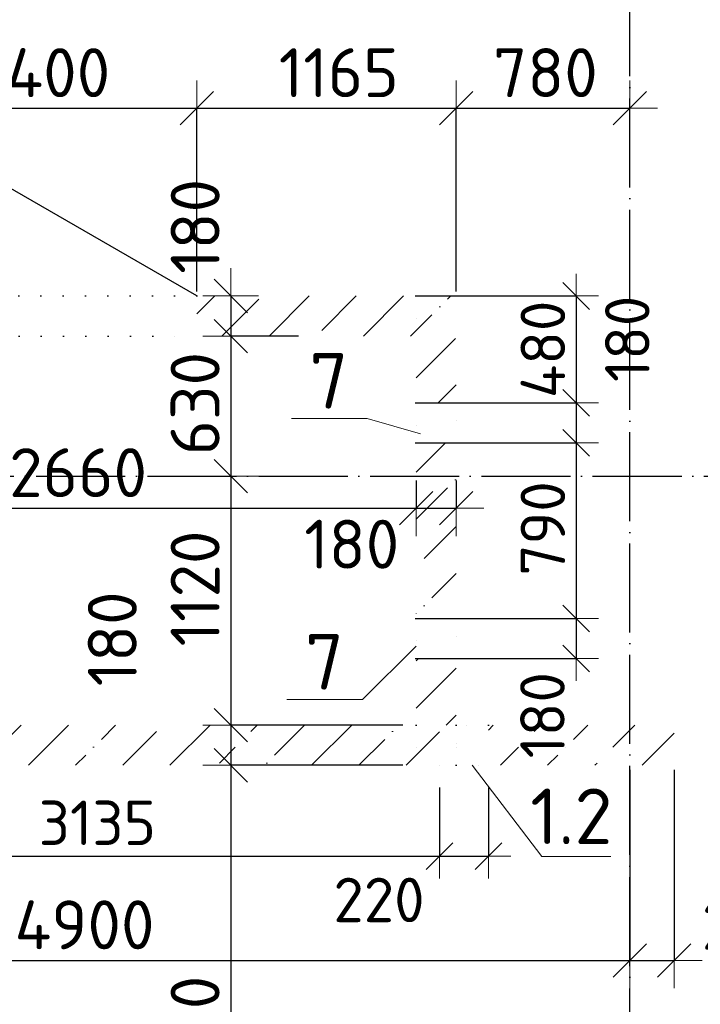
# Model space of a CAD drawing. Header units: millimetres. Extents: x -3495 to 109513, y -3287 to 62337.
# Tile 18 of 41: x 11159 to 14217, y 33246 to 37672. Entities that reach past the tile are written whole.
import ezdxf

# ---------------------------------------------------------------- set-up
doc = ezdxf.new("R2010")
doc.units = ezdxf.units.MM
doc.header["$PDMODE"] = 65
for name, pattern in [('______11', [500, 400, -50, 0, -50]), ('______5', [1100, 800, -100, 100, -100]), ('______9', [100, 0, -100])]:
    doc.linetypes.add(name, pattern=pattern)
for name, color, linetype, lineweight in [('Standard', 7, 'Continuous', 25), ('Ограждение_ 2D надпись', 7, 'Continuous', 13), ('Размерная линия_ общее', 7, 'Continuous', 13), ('Размерная линия_ общее_1', 7, 'Continuous', 13), ('Стена_ общее', 7, 'Continuous', 35)]:
    doc.layers.add(name, color=color, linetype=linetype, lineweight=lineweight)
doc.layers.add('Осевая линия_ общее', color=7, linetype='______5', lineweight=13, true_color=0xa0a0a0)
doc.styles.add('ISOCPEUR', font='ISOCPEUR')
doc.dimstyles.new('DIMSTYLE_10', dxfattribs={"dimtxt": 220, "dimasz": 250, "dimexe": 0, "dimexo": 0, "dimgap": 110, "dimtad": 0, "dimdec": 0, "dimrnd": 5, "dimzin": 12, "dimdsep": 46, "dimtxsty": 'ISOCPEUR', "dimblk1": 'ALL_ML_STRICH', "dimblk2": 'ALL_ML_STRICH', "dimsah": 1, "dimcen": 0, "dimclrd": 7, "dimclre": 256, "dimclrt": 7, "dimadec": 0, "dimazin": 0, "dimtfac": 1, "dimtdec": 0, "dimtix": 1, "dimtmove": 2, "dimatfit": 3, "dimfxl": 0, "dimtvp": 1.2, "dimtzin": 0, "dimlwd": 0, "dimlwe": -3, "dimarcsym": 0})
doc.dimstyles.new('DIMSTYLE_11', dxfattribs={"dimtxt": 220, "dimasz": 250, "dimexe": 0, "dimexo": 0, "dimgap": 110, "dimtad": 2, "dimdec": 0, "dimrnd": 5, "dimzin": 12, "dimdsep": 46, "dimtxsty": 'ISOCPEUR', "dimblk1": 'ALL_ML_STRICH', "dimblk2": 'ALL_ML_STRICH', "dimsah": 1, "dimcen": 0, "dimclrd": 7, "dimclre": 256, "dimclrt": 7, "dimadec": 0, "dimazin": 0, "dimtfac": 1, "dimtdec": 0, "dimtix": 1, "dimtmove": 2, "dimatfit": 3, "dimfxl": 0, "dimtvp": 1.2, "dimtzin": 0, "dimlwd": 0, "dimlwe": -3, "dimarcsym": 0})
doc.dimstyles.new('DIMSTYLE_13', dxfattribs={"dimtxt": 200, "dimasz": 200, "dimexe": 0, "dimexo": 0, "dimgap": 100, "dimtad": 0, "dimdec": 0, "dimrnd": 5, "dimzin": 12, "dimdsep": 46, "dimtxsty": 'ISOCPEUR', "dimblk1": 'ALL_ML_STRICH', "dimblk2": 'ALL_ML_STRICH', "dimsah": 1, "dimcen": 0, "dimclrd": 7, "dimclre": 256, "dimclrt": 7, "dimadec": 0, "dimazin": 0, "dimtfac": 1, "dimtdec": 0, "dimtix": 1, "dimtmove": 2, "dimatfit": 3, "dimfxl": 0, "dimtvp": 1.2, "dimtzin": 0, "dimlwd": 0, "dimlwe": -3, "dimarcsym": 0})
doc.dimstyles.new('DIMSTYLE_3', dxfattribs={"dimtxt": 220, "dimasz": 250, "dimexe": 0, "dimexo": 0, "dimgap": 110, "dimtad": 2, "dimdec": 0, "dimrnd": 5, "dimzin": 12, "dimdsep": 46, "dimtxsty": 'ISOCPEUR', "dimblk1": 'ALL_ML_STRICH', "dimblk2": 'ALL_ML_STRICH', "dimsah": 1, "dimcen": 0, "dimclrd": 7, "dimclre": 256, "dimclrt": 7, "dimadec": 0, "dimazin": 0, "dimtfac": 1, "dimtdec": 0, "dimtix": 1, "dimtmove": 2, "dimatfit": 3, "dimfxl": 0, "dimtzin": 0, "dimlwd": 0, "dimlwe": -3, "dimarcsym": 0})
doc.dimstyles.new('DIMSTYLE_5', dxfattribs={"dimtxt": 200, "dimasz": 200, "dimexe": 0, "dimexo": 0, "dimgap": 100, "dimtad": 2, "dimdec": 0, "dimrnd": 5, "dimzin": 12, "dimdsep": 46, "dimtxsty": 'ISOCPEUR', "dimblk1": 'ALL_ML_STRICH', "dimblk2": 'ALL_ML_STRICH', "dimsah": 1, "dimcen": 0, "dimclrd": 7, "dimclre": 256, "dimclrt": 7, "dimadec": 0, "dimazin": 0, "dimtfac": 1, "dimtdec": 0, "dimtix": 1, "dimtmove": 2, "dimatfit": 3, "dimfxl": 0, "dimtzin": 0, "dimlwd": 0, "dimlwe": -3, "dimarcsym": 0})
doc.dimstyles.new('DIMSTYLE_7', dxfattribs={"dimtxt": 200, "dimasz": 200, "dimexe": 0, "dimexo": 0, "dimgap": 100, "dimtad": 2, "dimdec": 0, "dimrnd": 5, "dimzin": 12, "dimdsep": 46, "dimtxsty": 'ISOCPEUR', "dimblk1": 'ALL_ML_STRICH', "dimblk2": 'ALL_ML_STRICH', "dimsah": 1, "dimcen": 0, "dimclrd": 7, "dimclre": 256, "dimclrt": 7, "dimadec": 0, "dimazin": 0, "dimtfac": 1, "dimtdec": 0, "dimtix": 1, "dimtmove": 2, "dimatfit": 3, "dimfxl": 0, "dimtvp": 1.2, "dimtzin": 0, "dimlwd": 0, "dimlwe": -3, "dimarcsym": 0})
pattern_1 = [(45, (0, 0), (-212.132, 212.132), [400, -50, 0, -50]), (45, (-106.07, 106.07), (-212.132, 212.132), [800, -100, 100, -100])]

# ---------------------------------------------------------------- blocks, each defined once
blk = doc.blocks.new('ALL_ML_STRICH')
at = {"color": 0, "linetype": 'ByBlock', "lineweight": -2}
for p, q in [((0, -0.5), (0, 0.5)), ((-0.3, -0.3), (0.3, 0.3)), ((-1, 0), (0.5, 0))]:
    blk.add_line(p, q, dxfattribs=at)
blk = doc.blocks.new('*D59')
at = {"layer": 'DEFPOINTS', "color": 7, "linetype": 'Continuous', "lineweight": 13, "transparency": 33554687}
for p in [(12905.7, 36430), (13659.6, 36430), (12905.7, 35950)]:
    blk.add_point(p, dxfattribs=at)
at = {"layer": 'Размерная линия_ общее_1', "color": 253, "linetype": 'Continuous', "lineweight": -2, "true_color": 0xa0a0a0, "transparency": 33554687}
for p, q in [((12935.7, 36430), (13659.6, 36430)), ((12935.7, 35950), (13659.6, 35950))]:
    blk.add_line(p, q, dxfattribs=at)
at = {"layer": 'Размерная линия_ общее_1', "color": 7, "linetype": 'Continuous', "lineweight": -2, "transparency": 33554687}
blk.add_line((13659.6, 36430), (13659.6, 35950), dxfattribs=at)
at = {"layer": 'Размерная линия_ общее_1', "color": 7, "linetype": 'Continuous', "lineweight": 13, "transparency": 33554687, "xscale": 200, "yscale": 200, "zscale": 200}
for p, rotation in [((13659.6, 36430), 90), ((13659.6, 35950), 270)]:
    blk.add_blockref('ALL_ML_STRICH', p, dxfattribs=dict(at, rotation=rotation))
at = {"layer": 'Размерная линия_ общее_1', "color": 7, "linetype": 'Continuous', "lineweight": 13, "transparency": 33554687, "insert": (13509.6, 36190), "char_height": 200, "width": 600, "attachment_point": 5, "rotation": 90, "style": 'ISOCPEUR'}
blk.add_mtext('\\A1;{480}', dxfattribs=at)
blk = doc.blocks.new('*D60')
at = {"layer": 'DEFPOINTS', "color": 7, "linetype": 'Continuous', "lineweight": 13, "transparency": 33554687}
for p in [(12905.7, 35950), (13659.6, 35950), (12905.7, 35770)]:
    blk.add_point(p, dxfattribs=at)
at = {"layer": 'Размерная линия_ общее_1', "color": 253, "linetype": 'Continuous', "lineweight": -2, "true_color": 0xa0a0a0, "transparency": 33554687}
for p, q in [((12935.7, 35950), (13659.6, 35950)), ((12935.7, 35770), (13659.6, 35770))]:
    blk.add_line(p, q, dxfattribs=at)
at = {"layer": 'Размерная линия_ общее_1', "color": 7, "linetype": 'Continuous', "lineweight": -2, "transparency": 33554687}
blk.add_line((13659.6, 35950), (13659.6, 35770), dxfattribs=at)
at = {"layer": 'Размерная линия_ общее_1', "color": 7, "linetype": 'Continuous', "lineweight": 13, "transparency": 33554687, "xscale": 200, "yscale": 200, "zscale": 200}
for p, rotation in [((13659.6, 35950), 90), ((13659.6, 35770), 270)]:
    blk.add_blockref('ALL_ML_STRICH', p, dxfattribs=dict(at, rotation=rotation))
at = {"layer": 'Размерная линия_ общее_1', "color": 7, "linetype": 'Continuous', "lineweight": 13, "transparency": 33554687, "insert": (13888.9, 36237.2), "char_height": 200, "width": 600, "attachment_point": 5, "rotation": 90, "style": 'ISOCPEUR'}
blk.add_mtext('\\A1;{180}', dxfattribs=at)
blk = doc.blocks.new('*D61')
at = {"layer": 'DEFPOINTS', "color": 7, "linetype": 'Continuous', "lineweight": 13, "transparency": 33554687}
for p in [(12905.7, 35770), (13659.6, 35770), (12905.7, 34980)]:
    blk.add_point(p, dxfattribs=at)
at = {"layer": 'Размерная линия_ общее_1', "color": 253, "linetype": 'Continuous', "lineweight": -2, "true_color": 0xa0a0a0, "transparency": 33554687}
for p, q in [((12935.7, 35770), (13659.6, 35770)), ((12935.7, 34980), (13659.6, 34980))]:
    blk.add_line(p, q, dxfattribs=at)
at = {"layer": 'Размерная линия_ общее_1', "color": 7, "linetype": 'Continuous', "lineweight": -2, "transparency": 33554687}
blk.add_line((13659.6, 35770), (13659.6, 34980), dxfattribs=at)
at = {"layer": 'Размерная линия_ общее_1', "color": 7, "linetype": 'Continuous', "lineweight": 13, "transparency": 33554687, "xscale": 200, "yscale": 200, "zscale": 200}
for p, rotation in [((13659.6, 35770), 90), ((13659.6, 34980), 270)]:
    blk.add_blockref('ALL_ML_STRICH', p, dxfattribs=dict(at, rotation=rotation))
at = {"layer": 'Размерная линия_ общее_1', "color": 7, "linetype": 'Continuous', "lineweight": 13, "transparency": 33554687, "insert": (13509.6, 35385), "char_height": 200, "width": 600, "attachment_point": 5, "rotation": 90, "style": 'ISOCPEUR'}
blk.add_mtext('\\A1;{790}', dxfattribs=at)
blk = doc.blocks.new('*D62')
at = {"layer": 'DEFPOINTS', "color": 7, "linetype": 'Continuous', "lineweight": 13, "transparency": 33554687}
for p in [(12905.7, 34980), (13659.6, 34980), (12905.7, 34800)]:
    blk.add_point(p, dxfattribs=at)
at = {"layer": 'Размерная линия_ общее_1', "color": 253, "linetype": 'Continuous', "lineweight": -2, "true_color": 0xa0a0a0, "transparency": 33554687}
for p, q in [((12935.7, 34980), (13659.6, 34980)), ((12935.7, 34800), (13659.6, 34800))]:
    blk.add_line(p, q, dxfattribs=at)
at = {"layer": 'Размерная линия_ общее_1', "color": 7, "linetype": 'Continuous', "lineweight": -2, "transparency": 33554687}
blk.add_line((13659.6, 34980), (13659.6, 34800), dxfattribs=at)
at = {"layer": 'Размерная линия_ общее_1', "color": 7, "linetype": 'Continuous', "lineweight": 13, "transparency": 33554687, "xscale": 200, "yscale": 200, "zscale": 200}
for p, rotation in [((13659.6, 34980), 90), ((13659.6, 34800), 270)]:
    blk.add_blockref('ALL_ML_STRICH', p, dxfattribs=dict(at, rotation=rotation))
at = {"layer": 'Размерная линия_ общее_1', "color": 7, "linetype": 'Continuous', "lineweight": 13, "transparency": 33554687, "insert": (13507.7, 34545.3), "char_height": 200, "width": 600, "attachment_point": 5, "rotation": 90, "style": 'ISOCPEUR'}
blk.add_mtext('\\A1;{180}', dxfattribs=at)
blk = doc.blocks.new('*D70')
at = {"layer": 'DEFPOINTS', "color": 7, "linetype": 'Continuous', "lineweight": 13, "transparency": 33554687}
for p in [(10280, 35620), (12940, 35620), (10280, 35475.9)]:
    blk.add_point(p, dxfattribs=at)
at = {"layer": 'Размерная линия_ общее', "color": 253, "linetype": 'Continuous', "lineweight": -2, "true_color": 0xa0a0a0, "transparency": 33554687}
for p, q in [((10280, 35600), (10280, 35475.9)), ((12940, 35600), (12940, 35475.9))]:
    blk.add_line(p, q, dxfattribs=at)
at = {"layer": 'Размерная линия_ общее', "color": 7, "linetype": 'Continuous', "lineweight": -2, "transparency": 33554687}
blk.add_line((10280, 35475.9), (12940, 35475.9), dxfattribs=at)
at = {"layer": 'Размерная линия_ общее', "color": 7, "linetype": 'Continuous', "lineweight": 13, "transparency": 33554687, "xscale": 250, "yscale": 250, "zscale": 250, "rotation": 180}
blk.add_blockref('ALL_ML_STRICH', (10280, 35475.9), dxfattribs=at)
at = {"layer": 'Размерная линия_ общее', "color": 7, "linetype": 'Continuous', "lineweight": 13, "transparency": 33554687, "xscale": 250, "yscale": 250, "zscale": 250}
blk.add_blockref('ALL_ML_STRICH', (12940, 35475.9), dxfattribs=at)
at = {"layer": 'Размерная линия_ общее', "color": 7, "linetype": 'Continuous', "lineweight": 13, "transparency": 33554687, "insert": (11421, 35635.9), "char_height": 220, "width": 880, "attachment_point": 5, "style": 'ISOCPEUR'}
blk.add_mtext('\\A1;{2660}', dxfattribs=at)
blk = doc.blocks.new('*D71')
at = {"layer": 'DEFPOINTS', "color": 7, "linetype": 'Continuous', "lineweight": 13, "transparency": 33554687}
for p in [(12940, 35620), (13120, 35620), (12940, 35475.9)]:
    blk.add_point(p, dxfattribs=at)
at = {"layer": 'Размерная линия_ общее', "color": 253, "linetype": 'Continuous', "lineweight": -2, "true_color": 0xa0a0a0, "transparency": 33554687}
for p, q in [((12940, 35600), (12940, 35475.9)), ((13120, 35600), (13120, 35475.9))]:
    blk.add_line(p, q, dxfattribs=at)
at = {"layer": 'Размерная линия_ общее', "color": 7, "linetype": 'Continuous', "lineweight": -2, "transparency": 33554687}
blk.add_line((12940, 35475.9), (13120, 35475.9), dxfattribs=at)
at = {"layer": 'Размерная линия_ общее', "color": 7, "linetype": 'Continuous', "lineweight": 13, "transparency": 33554687, "xscale": 250, "yscale": 250, "zscale": 250, "rotation": 180}
blk.add_blockref('ALL_ML_STRICH', (12940, 35475.9), dxfattribs=at)
at = {"layer": 'Размерная линия_ общее', "color": 7, "linetype": 'Continuous', "lineweight": 13, "transparency": 33554687, "xscale": 250, "yscale": 250, "zscale": 250}
blk.add_blockref('ALL_ML_STRICH', (13120, 35475.9), dxfattribs=at)
at = {"layer": 'Размерная линия_ общее', "color": 7, "linetype": 'Continuous', "lineweight": 13, "transparency": 33554687, "insert": (12650.8, 35314.2), "char_height": 220, "width": 660, "attachment_point": 5, "style": 'ISOCPEUR'}
blk.add_mtext('\\A1;{180}', dxfattribs=at)
blk = doc.blocks.new('*D76')
at = {"layer": 'DEFPOINTS', "color": 7, "linetype": 'Continuous', "lineweight": 13, "transparency": 33554687}
for p in [(10555, 37274), (10555, 36430), (11955, 36430)]:
    blk.add_point(p, dxfattribs=at)
at = {"layer": 'Размерная линия_ общее', "color": 253, "linetype": 'Continuous', "lineweight": -2, "true_color": 0xa0a0a0, "transparency": 33554687}
for p, q in [((10555, 36450), (10555, 37274)), ((11955, 36450), (11955, 37274))]:
    blk.add_line(p, q, dxfattribs=at)
at = {"layer": 'Размерная линия_ общее', "color": 7, "linetype": 'Continuous', "lineweight": -2, "transparency": 33554687}
blk.add_line((10555, 37274), (11955, 37274), dxfattribs=at)
at = {"layer": 'Размерная линия_ общее', "color": 7, "linetype": 'Continuous', "lineweight": 13, "transparency": 33554687, "xscale": 250, "yscale": 250, "zscale": 250, "rotation": 180}
blk.add_blockref('ALL_ML_STRICH', (10555, 37274), dxfattribs=at)
at = {"layer": 'Размерная линия_ общее', "color": 7, "linetype": 'Continuous', "lineweight": 13, "transparency": 33554687, "xscale": 250, "yscale": 250, "zscale": 250}
blk.add_blockref('ALL_ML_STRICH', (11955, 37274), dxfattribs=at)
at = {"layer": 'Размерная линия_ общее', "color": 7, "linetype": 'Continuous', "lineweight": 13, "transparency": 33554687, "insert": (11277, 37434), "char_height": 220, "width": 880, "attachment_point": 5, "style": 'ISOCPEUR'}
blk.add_mtext('\\A1;{1400}', dxfattribs=at)
blk = doc.blocks.new('*D77')
at = {"layer": 'DEFPOINTS', "color": 7, "linetype": 'Continuous', "lineweight": 13, "transparency": 33554687}
for p in [(11955, 37274), (11955, 36430), (13120, 36430)]:
    blk.add_point(p, dxfattribs=at)
at = {"layer": 'Размерная линия_ общее', "color": 253, "linetype": 'Continuous', "lineweight": -2, "true_color": 0xa0a0a0, "transparency": 33554687}
for p, q in [((11955, 36450), (11955, 37274)), ((13120, 36450), (13120, 37274))]:
    blk.add_line(p, q, dxfattribs=at)
at = {"layer": 'Размерная линия_ общее', "color": 7, "linetype": 'Continuous', "lineweight": -2, "transparency": 33554687}
blk.add_line((11955, 37274), (13120, 37274), dxfattribs=at)
at = {"layer": 'Размерная линия_ общее', "color": 7, "linetype": 'Continuous', "lineweight": 13, "transparency": 33554687, "xscale": 250, "yscale": 250, "zscale": 250, "rotation": 180}
blk.add_blockref('ALL_ML_STRICH', (11955, 37274), dxfattribs=at)
at = {"layer": 'Размерная линия_ общее', "color": 7, "linetype": 'Continuous', "lineweight": 13, "transparency": 33554687, "xscale": 250, "yscale": 250, "zscale": 250}
blk.add_blockref('ALL_ML_STRICH', (13120, 37274), dxfattribs=at)
at = {"layer": 'Размерная линия_ общее', "color": 7, "linetype": 'Continuous', "lineweight": 13, "transparency": 33554687, "insert": (12592.5, 37434), "char_height": 220, "width": 880, "attachment_point": 5, "style": 'ISOCPEUR'}
blk.add_mtext('\\A1;{1165}', dxfattribs=at)
blk = doc.blocks.new('*D78')
at = {"layer": 'DEFPOINTS', "color": 7, "linetype": 'Continuous', "lineweight": 13, "transparency": 33554687}
for p in [(13120, 37274), (13900, 37047.4), (13120, 36430)]:
    blk.add_point(p, dxfattribs=at)
at = {"layer": 'Размерная линия_ общее', "color": 253, "linetype": 'Continuous', "lineweight": -2, "true_color": 0xa0a0a0, "transparency": 33554687}
for p, q in [((13120, 36450), (13120, 37274)), ((13900, 37067.4), (13900, 37274))]:
    blk.add_line(p, q, dxfattribs=at)
at = {"layer": 'Размерная линия_ общее', "color": 7, "linetype": 'Continuous', "lineweight": -2, "transparency": 33554687}
blk.add_line((13120, 37274), (13900, 37274), dxfattribs=at)
at = {"layer": 'Размерная линия_ общее', "color": 7, "linetype": 'Continuous', "lineweight": 13, "transparency": 33554687, "xscale": 250, "yscale": 250, "zscale": 250, "rotation": 180}
blk.add_blockref('ALL_ML_STRICH', (13120, 37274), dxfattribs=at)
at = {"layer": 'Размерная линия_ общее', "color": 7, "linetype": 'Continuous', "lineweight": 13, "transparency": 33554687, "xscale": 250, "yscale": 250, "zscale": 250}
blk.add_blockref('ALL_ML_STRICH', (13900, 37274), dxfattribs=at)
at = {"layer": 'Размерная линия_ общее', "color": 7, "linetype": 'Continuous', "lineweight": 13, "transparency": 33554687, "insert": (13521, 37434), "char_height": 220, "width": 660, "attachment_point": 5, "style": 'ISOCPEUR'}
blk.add_mtext('\\A1;{780}', dxfattribs=at)
blk = doc.blocks.new('*D79')
at = {"layer": 'DEFPOINTS', "color": 7, "linetype": 'Continuous', "lineweight": 13, "transparency": 33554687}
for p in [(12106.9, 36430), (12407.7, 36430), (12415.9, 36250)]:
    blk.add_point(p, dxfattribs=at)
at = {"layer": 'Размерная линия_ общее', "color": 253, "linetype": 'Continuous', "lineweight": -2, "true_color": 0xa0a0a0, "transparency": 33554687}
for p, q in [((12106.9, 36430), (12106.9, 36430)), ((12411.8, 36250), (12106.9, 36250))]:
    blk.add_line(p, q, dxfattribs=at)
at = {"layer": 'Размерная линия_ общее', "color": 7, "linetype": 'Continuous', "lineweight": -2, "transparency": 33554687}
blk.add_line((12106.9, 36430), (12106.9, 36250), dxfattribs=at)
at = {"layer": 'Размерная линия_ общее', "color": 7, "linetype": 'Continuous', "lineweight": 13, "transparency": 33554687, "xscale": 250, "yscale": 250, "zscale": 250}
for p, rotation in [((12106.9, 36430), 90), ((12106.9, 36250), 270)]:
    blk.add_blockref('ALL_ML_STRICH', p, dxfattribs=dict(at, rotation=rotation))
at = {"layer": 'Размерная линия_ общее', "color": 7, "linetype": 'Continuous', "lineweight": 13, "transparency": 33554687, "insert": (11947.2, 36742.9), "char_height": 220, "width": 660, "attachment_point": 5, "rotation": 90, "style": 'ISOCPEUR'}
blk.add_mtext('\\A1;{180}', dxfattribs=at)
blk = doc.blocks.new('*D80')
at = {"layer": 'DEFPOINTS', "color": 7, "linetype": 'Continuous', "lineweight": 13, "transparency": 33554687}
for p in [(12106.9, 36250), (12415.9, 36250), (12389.9, 35620)]:
    blk.add_point(p, dxfattribs=at)
at = {"layer": 'Размерная линия_ общее', "color": 253, "linetype": 'Continuous', "lineweight": -2, "true_color": 0xa0a0a0, "transparency": 33554687}
for p, q in [((12411.8, 36250), (12106.9, 36250)), ((12106.9, 35620), (12106.9, 35620))]:
    blk.add_line(p, q, dxfattribs=at)
at = {"layer": 'Размерная линия_ общее', "color": 7, "linetype": 'Continuous', "lineweight": -2, "transparency": 33554687}
blk.add_line((12106.9, 36250), (12106.9, 35620), dxfattribs=at)
at = {"layer": 'Размерная линия_ общее', "color": 7, "linetype": 'Continuous', "lineweight": 13, "transparency": 33554687, "xscale": 250, "yscale": 250, "zscale": 250}
for p, rotation in [((12106.9, 36250), 90), ((12106.9, 35620), 270)]:
    blk.add_blockref('ALL_ML_STRICH', p, dxfattribs=dict(at, rotation=rotation))
at = {"layer": 'Размерная линия_ общее', "color": 7, "linetype": 'Continuous', "lineweight": 13, "transparency": 33554687, "insert": (11946.9, 35946), "char_height": 220, "width": 660, "attachment_point": 5, "rotation": 90, "style": 'ISOCPEUR'}
blk.add_mtext('\\A1;{630}', dxfattribs=at)
blk = doc.blocks.new('*D81')
at = {"layer": 'DEFPOINTS', "color": 7, "linetype": 'Continuous', "lineweight": 13, "transparency": 33554687}
for p in [(12106.9, 35620), (12389.9, 35620), (12900, 34500)]:
    blk.add_point(p, dxfattribs=at)
at = {"layer": 'Размерная линия_ общее', "color": 253, "linetype": 'Continuous', "lineweight": -2, "true_color": 0xa0a0a0, "transparency": 33554687}
for p, q in [((12106.9, 35620), (12106.9, 35620)), ((12880, 34500), (12106.9, 34500))]:
    blk.add_line(p, q, dxfattribs=at)
at = {"layer": 'Размерная линия_ общее', "color": 7, "linetype": 'Continuous', "lineweight": -2, "transparency": 33554687}
blk.add_line((12106.9, 35620), (12106.9, 34500), dxfattribs=at)
at = {"layer": 'Размерная линия_ общее', "color": 7, "linetype": 'Continuous', "lineweight": 13, "transparency": 33554687, "xscale": 250, "yscale": 250, "zscale": 250}
for p, rotation in [((12106.9, 35620), 90), ((12106.9, 34500), 270)]:
    blk.add_blockref('ALL_ML_STRICH', p, dxfattribs=dict(at, rotation=rotation))
at = {"layer": 'Размерная линия_ общее', "color": 7, "linetype": 'Continuous', "lineweight": 13, "transparency": 33554687, "insert": (11946.9, 35115), "char_height": 220, "width": 880, "attachment_point": 5, "rotation": 90, "style": 'ISOCPEUR'}
blk.add_mtext('\\A1;{1120}', dxfattribs=at)
blk = doc.blocks.new('*D82')
at = {"layer": 'DEFPOINTS', "color": 7, "linetype": 'Continuous', "lineweight": 13, "transparency": 33554687}
for p in [(12106.9, 34500), (12900, 34500), (12900, 34320)]:
    blk.add_point(p, dxfattribs=at)
at = {"layer": 'Размерная линия_ общее', "color": 253, "linetype": 'Continuous', "lineweight": -2, "true_color": 0xa0a0a0, "transparency": 33554687}
for p, q in [((12880, 34500), (12106.9, 34500)), ((12880, 34320), (12106.9, 34320))]:
    blk.add_line(p, q, dxfattribs=at)
at = {"layer": 'Размерная линия_ общее', "color": 7, "linetype": 'Continuous', "lineweight": -2, "transparency": 33554687}
blk.add_line((12106.9, 34500), (12106.9, 34320), dxfattribs=at)
at = {"layer": 'Размерная линия_ общее', "color": 7, "linetype": 'Continuous', "lineweight": 13, "transparency": 33554687, "xscale": 250, "yscale": 250, "zscale": 250}
for p, rotation in [((12106.9, 34500), 90), ((12106.9, 34320), 270)]:
    blk.add_blockref('ALL_ML_STRICH', p, dxfattribs=dict(at, rotation=rotation))
at = {"layer": 'Размерная линия_ общее', "color": 7, "linetype": 'Continuous', "lineweight": 13, "transparency": 33554687, "insert": (11574.8, 34888.4), "char_height": 220, "width": 660, "attachment_point": 5, "rotation": 90, "style": 'ISOCPEUR'}
blk.add_mtext('\\A1;{180}', dxfattribs=at)
blk = doc.blocks.new('*D83')
at = {"layer": 'DEFPOINTS', "color": 7, "linetype": 'Continuous', "lineweight": 13, "transparency": 33554687}
for p in [(12106.9, 34320), (12900, 34320), (12557.8, 31790)]:
    blk.add_point(p, dxfattribs=at)
at = {"layer": 'Размерная линия_ общее', "color": 253, "linetype": 'Continuous', "lineweight": -2, "true_color": 0xa0a0a0, "transparency": 33554687}
for p, q in [((12880, 34320), (12106.9, 34320)), ((12537.8, 31790), (12106.9, 31790))]:
    blk.add_line(p, q, dxfattribs=at)
at = {"layer": 'Размерная линия_ общее', "color": 7, "linetype": 'Continuous', "lineweight": -2, "transparency": 33554687}
blk.add_line((12106.9, 34320), (12106.9, 31790), dxfattribs=at)
at = {"layer": 'Размерная линия_ общее', "color": 7, "linetype": 'Continuous', "lineweight": 13, "transparency": 33554687, "xscale": 250, "yscale": 250, "zscale": 250}
for p, rotation in [((12106.9, 34320), 90), ((12106.9, 31790), 270)]:
    blk.add_blockref('ALL_ML_STRICH', p, dxfattribs=dict(at, rotation=rotation))
at = {"layer": 'Размерная линия_ общее', "color": 7, "linetype": 'Continuous', "lineweight": 13, "transparency": 33554687, "insert": (11946.9, 33066), "char_height": 220, "width": 880, "attachment_point": 5, "rotation": 90, "style": 'ISOCPEUR'}
blk.add_mtext('\\A1;{2530}', dxfattribs=at)
blk = doc.blocks.new('*D92')
at = {"layer": 'DEFPOINTS', "color": 7, "linetype": 'Continuous', "lineweight": 13, "transparency": 33554687}
for p in [(9000, 34320), (13900, 34320), (9000, 33443)]:
    blk.add_point(p, dxfattribs=at)
at = {"layer": 'Размерная линия_ общее', "color": 253, "linetype": 'Continuous', "lineweight": -2, "true_color": 0xa0a0a0, "transparency": 33554687}
for p, q in [((9000, 34300), (9000, 33443)), ((13900, 34300), (13900, 33443))]:
    blk.add_line(p, q, dxfattribs=at)
at = {"layer": 'Размерная линия_ общее', "color": 7, "linetype": 'Continuous', "lineweight": -2, "transparency": 33554687}
blk.add_line((9000, 33443), (13900, 33443), dxfattribs=at)
at = {"layer": 'Размерная линия_ общее', "color": 7, "linetype": 'Continuous', "lineweight": 13, "transparency": 33554687, "xscale": 250, "yscale": 250, "zscale": 250, "rotation": 180}
blk.add_blockref('ALL_ML_STRICH', (9000, 33443), dxfattribs=at)
at = {"layer": 'Размерная линия_ общее', "color": 7, "linetype": 'Continuous', "lineweight": 13, "transparency": 33554687, "xscale": 250, "yscale": 250, "zscale": 250}
blk.add_blockref('ALL_ML_STRICH', (13900, 33443), dxfattribs=at)
at = {"layer": 'Размерная линия_ общее', "color": 7, "linetype": 'Continuous', "lineweight": 13, "transparency": 33554687, "insert": (11450, 33603), "char_height": 220, "width": 880, "attachment_point": 5, "style": 'ISOCPEUR'}
blk.add_mtext('\\A1;{4900}', dxfattribs=at)
blk = doc.blocks.new('*D93')
at = {"layer": 'DEFPOINTS', "color": 7, "linetype": 'Continuous', "lineweight": 13, "transparency": 33554687}
for p in [(13900, 34320), (14100, 34320), (13900, 33443)]:
    blk.add_point(p, dxfattribs=at)
at = {"layer": 'Размерная линия_ общее', "color": 253, "linetype": 'Continuous', "lineweight": -2, "true_color": 0xa0a0a0, "transparency": 33554687}
for p, q in [((13900, 34300), (13900, 33443)), ((14100, 34300), (14100, 33443))]:
    blk.add_line(p, q, dxfattribs=at)
at = {"layer": 'Размерная линия_ общее', "color": 7, "linetype": 'Continuous', "lineweight": -2, "transparency": 33554687}
blk.add_line((13900, 33443), (14100, 33443), dxfattribs=at)
at = {"layer": 'Размерная линия_ общее', "color": 7, "linetype": 'Continuous', "lineweight": 13, "transparency": 33554687, "xscale": 250, "yscale": 250, "zscale": 250, "rotation": 180}
blk.add_blockref('ALL_ML_STRICH', (13900, 33443), dxfattribs=at)
at = {"layer": 'Размерная линия_ общее', "color": 7, "linetype": 'Continuous', "lineweight": 13, "transparency": 33554687, "xscale": 250, "yscale": 250, "zscale": 250}
blk.add_blockref('ALL_ML_STRICH', (14100, 33443), dxfattribs=at)
at = {"layer": 'Размерная линия_ общее', "color": 7, "linetype": 'Continuous', "lineweight": 13, "transparency": 33554687, "insert": (14448.7, 33600.5), "char_height": 220, "width": 660, "attachment_point": 5, "style": 'ISOCPEUR'}
blk.add_mtext('\\A1;{200}', dxfattribs=at)
blk = doc.blocks.new('*D357')
at = {"layer": 'DEFPOINTS', "color": 7, "linetype": 'Continuous', "lineweight": 13, "transparency": 33554687}
for p in [(9910, 34320), (13045, 34320), (9910, 33911.5)]:
    blk.add_point(p, dxfattribs=at)
at = {"layer": 'Размерная линия_ общее_1', "color": 253, "linetype": 'Continuous', "lineweight": -2, "true_color": 0xa0a0a0, "transparency": 33554687}
for p, q in [((9910, 34220), (9910, 33911.5)), ((13045, 34220), (13045, 33911.5))]:
    blk.add_line(p, q, dxfattribs=at)
at = {"layer": 'Размерная линия_ общее_1', "color": 7, "linetype": 'Continuous', "lineweight": -2, "transparency": 33554687}
blk.add_line((9910, 33911.5), (13045, 33911.5), dxfattribs=at)
at = {"layer": 'Размерная линия_ общее_1', "color": 7, "linetype": 'Continuous', "lineweight": 13, "transparency": 33554687, "xscale": 200, "yscale": 200, "zscale": 200, "rotation": 180}
blk.add_blockref('ALL_ML_STRICH', (9910, 33911.5), dxfattribs=at)
at = {"layer": 'Размерная линия_ общее_1', "color": 7, "linetype": 'Continuous', "lineweight": 13, "transparency": 33554687, "xscale": 200, "yscale": 200, "zscale": 200}
blk.add_blockref('ALL_ML_STRICH', (13045, 33911.5), dxfattribs=at)
at = {"layer": 'Размерная линия_ общее_1', "color": 7, "linetype": 'Continuous', "lineweight": 13, "transparency": 33554687, "insert": (11507.5, 34061.5), "char_height": 200, "width": 800, "attachment_point": 5, "style": 'ISOCPEUR'}
blk.add_mtext('\\A1;{3135}', dxfattribs=at)
blk = doc.blocks.new('*D358')
at = {"layer": 'DEFPOINTS', "color": 7, "linetype": 'Continuous', "lineweight": 13, "transparency": 33554687}
for p in [(13045, 34320), (13265, 34320), (13045, 33911.5)]:
    blk.add_point(p, dxfattribs=at)
at = {"layer": 'Размерная линия_ общее_1', "color": 253, "linetype": 'Continuous', "lineweight": -2, "true_color": 0xa0a0a0, "transparency": 33554687}
for p, q in [((13045, 34220), (13045, 33911.5)), ((13265, 34220), (13265, 33911.5))]:
    blk.add_line(p, q, dxfattribs=at)
at = {"layer": 'Размерная линия_ общее_1', "color": 7, "linetype": 'Continuous', "lineweight": -2, "transparency": 33554687}
blk.add_line((13045, 33911.5), (13265, 33911.5), dxfattribs=at)
at = {"layer": 'Размерная линия_ общее_1', "color": 7, "linetype": 'Continuous', "lineweight": 13, "transparency": 33554687, "xscale": 200, "yscale": 200, "zscale": 200, "rotation": 180}
blk.add_blockref('ALL_ML_STRICH', (13045, 33911.5), dxfattribs=at)
at = {"layer": 'Размерная линия_ общее_1', "color": 7, "linetype": 'Continuous', "lineweight": 13, "transparency": 33554687, "xscale": 200, "yscale": 200, "zscale": 200}
blk.add_blockref('ALL_ML_STRICH', (13265, 33911.5), dxfattribs=at)
at = {"layer": 'Размерная линия_ общее_1', "color": 7, "linetype": 'Continuous', "lineweight": 13, "transparency": 33554687, "insert": (12773.1, 33714.9), "char_height": 200, "width": 600, "attachment_point": 5, "style": 'ISOCPEUR'}
blk.add_mtext('\\A1;{220}', dxfattribs=at)
blk = doc.blocks.new('СЛОЖНЫЙ_ОБЪЕКТ_9')
at = {"layer": 'Осевая линия_ общее', "color": 253, "linetype": '______11', "lineweight": -3, "true_color": 0xa0a0a0, "transparency": 33554687}
for p, q in [((13900, -2590), (13900, 47490)), ((-2770, 35620), (18570, 35620))]:
    blk.add_line(p, q, dxfattribs=at)

msp = doc.modelspace()

# ---------------------------------------------------------------- hatches: boundary and pattern name
at = {"layer": 'Стена_ общее', "linetype": 'Continuous', "lineweight": 18, "transparency": 33554687}
h = msp.add_hatch(dxfattribs=at)
h.set_pattern_fill('__________539', scale=100, style=0, pattern_type=2)
h.set_pattern_definition(pattern_1)
h.paths.add_polyline_path([(11955, 36250), (12940, 36250), (12940, 36430), (11955, 36430)], flags=0)
h = msp.add_hatch(dxfattribs=at)
h.set_pattern_fill('__________539', scale=100, style=0, pattern_type=2)
h.set_pattern_definition(pattern_1)
h.paths.add_polyline_path([(12940, 36430), (12940, 35950), (13120, 35950), (13120, 36430)], flags=0)
h = msp.add_hatch(dxfattribs=at)
h.set_pattern_fill('__________539', scale=100, style=0, pattern_type=2)
h.set_pattern_definition(pattern_1)
h.paths.add_polyline_path([(12940, 35770), (12940, 34980), (13120, 34980), (13120, 35770)], flags=0)
h = msp.add_hatch(dxfattribs=at)
h.set_pattern_fill('__________539', scale=100, style=0, pattern_type=2)
h.set_pattern_definition(pattern_1)
h.paths.add_polyline_path([(13120, 34800), (12940, 34800), (12940, 34320), (13045, 34320), (13045, 34500), (13120, 34500)], flags=0)
h = msp.add_hatch(dxfattribs=at)
h.set_pattern_fill('__________539', scale=100, style=0, pattern_type=2)
h.set_pattern_definition(pattern_1)
h.paths.add_polyline_path([(12940, 34500), (10100, 34500), (10100, 34320), (12940, 34320)], flags=0)
h = msp.add_hatch(dxfattribs=at)
h.set_pattern_fill('__________539', scale=100, style=0, pattern_type=2)
h.set_pattern_definition(pattern_1)
h.paths.add_polyline_path([(14100, 34500), (13265, 34500), (13265, 34320), (14100, 34320)], flags=0)

# ---------------------------------------------------------------- linework, layer by layer
at = {"layer": 'Ограждение_ 2D надпись', "color": 7, "linetype": 'Continuous', "lineweight": 13, "transparency": 33554687}
for points in [[(12959.8, 35809.8), (12719.3, 35879.3), (12379.3, 35879.3)], [(12940, 34856.4), (12699.6, 34616), (12359.6, 34616)]]:
    msp.add_lwpolyline(points, dxfattribs=at)
at = {"layer": 'Осевая линия_ общее', "color": 7, "linetype": 'Continuous', "lineweight": 13, "transparency": 33554687}
msp.add_lwpolyline([(13192.5, 34320), (13505.1, 33909.5), (13815.1, 33909.5)], dxfattribs=at)
at = {"layer": 'Стена_ общее', "color": 7, "linetype": 'Continuous', "lineweight": 25, "transparency": 33554687}
msp.add_line((11955, 36430), (10742.6, 37130), dxfattribs=at)
at = {"layer": 'Стена_ общее', "color": 7, "linetype": '______9', "lineweight": -3, "transparency": 33554687}
for p, q in [((11955, 36430), (10555, 36430)), ((11955, 36430), (10555, 36430)), ((12940, 36430), (12940, 36250)), ((10555, 36250), (11955, 36250)), ((10555, 36250), (11955, 36250)), ((12940, 35950), (12940, 35770)), ((12940, 35950), (12940, 35770)), ((13120, 35770), (13120, 35950)), ((13120, 35770), (13120, 35950)), ((12940, 34980), (12940, 34800)), ((12940, 34980), (12940, 34800)), ((13120, 34800), (13120, 34980)), ((13120, 34800), (13120, 34980)), ((12940, 34500), (12940, 34320)), ((13265, 34500), (13120, 34500)), ((13120, 34320), (13120, 34500)), ((13265, 34500), (13120, 34500)), ((13120, 34500), (13120, 34320)), ((13045, 34320), (13120, 34320)), ((13120, 34320), (13265, 34320)), ((13120, 34320), (13265, 34320))]:
    msp.add_line(p, q, dxfattribs=at)

# ---------------------------------------------------------------- block references
at = {"layer": 'Осевая линия_ общее', "color": 253, "linetype": '______11', "lineweight": -3, "true_color": 0xa0a0a0, "transparency": 33554687}
msp.add_blockref('СЛОЖНЫЙ_ОБЪЕКТ_9', (0, 0), dxfattribs=at)

# ---------------------------------------------------------------- texts
at = {"layer": 'Standard', "color": 7, "linetype": 'Continuous', "lineweight": 13, "transparency": 33554687, "char_height": 250, "attachment_point": 5, "style": 'ISOCPEUR'}
for s, insert, width in [('\\A1;{\\fISOCPEUR|i0|b0;\\H250.000000;\\W1.000000;\\C7;7}\\P', (12547.9, 36049), 272.222), ('\\A1;{\\fISOCPEUR|i0|b0;\\H250.000000;\\W1.000000;\\C7;7}\\P', (12528.2, 34785.6), 272.222), ('\\A1;{\\fISOCPEUR|i0|b0;\\H250.000000;\\W1.000000;\\C7;1.2}\\P', (13637.4, 34090.9), 473.684)]:
    msp.add_mtext(s, dxfattribs=dict(at, insert=insert, width=width))

# ---------------------------------------------------------------- dimensions: what is measured, and where the dimension line sits
at = {"layer": 'Размерная линия_ общее', "color": 7, "linetype": 'Continuous', "lineweight": 13, "transparency": 33554687}
for base, p1, p2, dimstyle, picture, middle in [((11955, 37274), (10555, 36450), (11955, 36450), 'DIMSTYLE_3', '*D76', (11277, 37434)), ((13120, 37274), (11955, 36450), (13120, 36450), 'DIMSTYLE_3', '*D77', (12592.5, 37434)), ((13900, 37274), (13120, 36450), (13900, 37067.4), 'DIMSTYLE_3', '*D78', (13521, 37434)), ((12940, 35475.9), (10280, 35600), (12940, 35600), 'DIMSTYLE_3', '*D70', (11421, 35635.9)), ((13120, 35475.9), (12940, 35600), (13120, 35600), 'DIMSTYLE_10', '*D71', (12650.8, 35314.2)), ((13900, 33443), (9000, 34300), (13900, 34300), 'DIMSTYLE_3', '*D92', (11450, 33603)), ((14100, 33443), (13900, 34300), (14100, 34300), 'DIMSTYLE_11', '*D93', (14448.7, 33600.5))]:
    dim = msp.add_linear_dim(base=base, p1=p1, p2=p2, dimstyle=dimstyle, override={"dimpost": '<>', "dimclrd": 7, "dimclre": 253, "dimclrt": 7, "dimlwd": 0, "dimlwe": 65533}, dxfattribs=at)
    dim.commit()
    dim.dimension.update_dxf_attribs({"geometry": picture, "text_midpoint": middle, "dimtype": 160})
for base, p1, p2, dimstyle, picture, middle in [((12106.9, 36250), (12106.9, 36430), (12411.8, 36250), 'DIMSTYLE_11', '*D79', (11947.2, 36742.9)), ((12106.9, 35620), (12411.8, 36250), (12106.9, 35620), 'DIMSTYLE_11', '*D80', (11946.9, 35946)), ((12106.9, 34500), (12106.9, 35620), (12880, 34500), 'DIMSTYLE_3', '*D81', (11946.9, 35115)), ((12106.9, 34320), (12880, 34500), (12880, 34320), 'DIMSTYLE_11', '*D82', (11574.8, 34888.4)), ((12106.9, 31790), (12880, 34320), (12537.8, 31790), 'DIMSTYLE_3', '*D83', (11946.9, 33066))]:
    dim = msp.add_linear_dim(base=base, p1=p1, p2=p2, angle=270, dimstyle=dimstyle, override={"dimpost": '<>', "dimclrd": 7, "dimclre": 253, "dimclrt": 7, "dimlwd": 0, "dimlwe": 65533}, dxfattribs=at)
    dim.commit()
    dim.dimension.update_dxf_attribs({"geometry": picture, "text_midpoint": middle, "dimtype": 160})
at = {"layer": 'Размерная линия_ общее_1', "color": 7, "linetype": 'Continuous', "lineweight": 13, "transparency": 33554687}
for base, p1, p2, dimstyle, picture, middle in [((13659.6, 35770), (12935.7, 35950), (12935.7, 35770), 'DIMSTYLE_7', '*D60', (13888.9, 36237.2)), ((13659.6, 35950), (12935.7, 36430), (12935.7, 35950), 'DIMSTYLE_7', '*D59', (13509.6, 36190)), ((13659.6, 34980), (12935.7, 35770), (12935.7, 34980), 'DIMSTYLE_5', '*D61', (13509.6, 35385)), ((13659.6, 34800), (12935.7, 34980), (12935.7, 34800), 'DIMSTYLE_7', '*D62', (13507.7, 34545.3))]:
    dim = msp.add_linear_dim(base=base, p1=p1, p2=p2, angle=270, dimstyle=dimstyle, override={"dimpost": '<>', "dimclrd": 7, "dimclre": 253, "dimclrt": 7, "dimlwd": 0, "dimlwe": 65533}, dxfattribs=at)
    dim.commit()
    dim.dimension.update_dxf_attribs({"geometry": picture, "text_midpoint": middle, "dimtype": 160})
for base, p1, p2, dimstyle, picture, middle in [((13045, 33911.5), (9910, 34220), (13045, 34220), 'DIMSTYLE_5', '*D357', (11507.5, 34061.5)), ((13265, 33911.5), (13045, 34220), (13265, 34220), 'DIMSTYLE_13', '*D358', (12773.1, 33714.9))]:
    dim = msp.add_linear_dim(base=base, p1=p1, p2=p2, dimstyle=dimstyle, override={"dimpost": '<>', "dimclrd": 7, "dimclre": 253, "dimclrt": 7, "dimlwd": 0, "dimlwe": 65533}, dxfattribs=at)
    dim.commit()
    dim.dimension.update_dxf_attribs({"geometry": picture, "text_midpoint": middle, "dimtype": 160})

doc.saveas('drawing.dxf')
